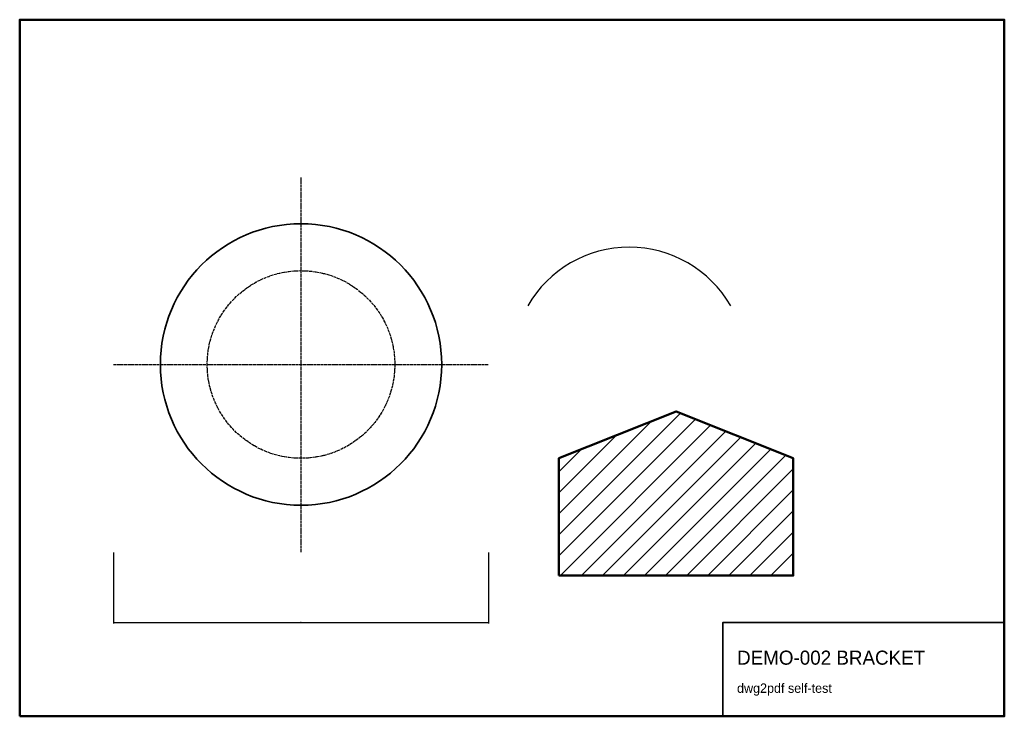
# Model space of a CAD drawing. Header units: metres. Extents: x 0 to 420, y 0 to 297.
import ezdxf

# ---------------------------------------------------------------- set-up
doc = ezdxf.new("R2010")
doc.units = ezdxf.units.M
doc.linetypes.add('DASHED', pattern=[1.524, 1.27, -0.254])
for name, color, linetype in [('BORDER', 7, 'Continuous'), ('GEOM', 1, 'Continuous'), ('HIDDEN', 5, 'DASHED'), ('TEXT', 3, 'Continuous')]:
    doc.layers.add(name, color=color, linetype=linetype)
doc.styles.add('OpenSansCondensed-Light', font='OpenSansCondensed-Light.ttf')
doc.dimstyles.new('EZDXF', dxfattribs={"dimtxt": 0.25, "dimasz": 0.175, "dimexe": 0.375, "dimexo": 0.125, "dimgap": 0.1, "dimtad": 1, "dimlfac": 100, "dimzin": 12, "dimdsep": 46, "dimtxsty": 'OpenSansCondensed-Light', "dimblk": 'ARCHTICK', "dimcen": 2.5, "dimazin": 3, "dimtfac": 0.5, "dimtmove": 2, "dimatfit": 3})

# ---------------------------------------------------------------- blocks, each defined once
blk = doc.blocks.new('_ARCHTICK')
at = {"color": 0, "linetype": 'BYBLOCK', "const_width": 0.15}
blk.add_lwpolyline([(-0.5, -0.5), (0.5, 0.5)], dxfattribs=at)

msp = doc.modelspace()

# ---------------------------------------------------------------- hatches: boundary and pattern name
at = {"layer": 'GEOM'}
h = msp.add_hatch(dxfattribs=at)
h.set_pattern_fill('ANSI31', scale=2)
h.paths.add_polyline_path([(230, 60), (330, 60), (330, 110), (280, 130), (230, 110)])

# ---------------------------------------------------------------- linework, layer by layer
at = {"layer": 'BORDER', "lineweight": 50}
msp.add_lwpolyline([(0, 0), (420, 0), (420, 297), (0, 297)], close=True, dxfattribs=at)
at = {"layer": 'BORDER', "lineweight": 35}
msp.add_lwpolyline([(300, 0), (420, 0), (420, 40), (300, 40)], close=True, dxfattribs=at)
at = {"layer": 'GEOM', "lineweight": 50}
msp.add_lwpolyline([(230, 60), (330, 60), (330, 110), (280, 130), (230, 110)], close=True, dxfattribs=at)
at = {"layer": 'GEOM', "lineweight": 35}
msp.add_circle((120, 150), 60, dxfattribs=at)
at = {"layer": 'GEOM'}
msp.add_arc((260, 150), 50, 30, 150, dxfattribs=at)
at = {"layer": 'HIDDEN'}
for p, q in [((120, 70), (120, 230)), ((40, 150), (200, 150))]:
    msp.add_line(p, q, dxfattribs=at)
msp.add_circle((120, 150), 40, dxfattribs=at)

# ---------------------------------------------------------------- texts
at = {"layer": 'TEXT'}
for s, height, p in [('DEMO-002 BRACKET', 6, (306, 22)), ('dwg2pdf self-test', 4, (306, 10))]:
    msp.add_text(s, height=height, dxfattribs=at).set_placement(p)

# ---------------------------------------------------------------- dimensions: what is measured, and where the dimension line sits
msp.add_linear_dim(base=(40, 40), p1=(40, 70), p2=(200, 70), dimstyle='EZDXF', dxfattribs=at).render()

doc.saveas('drawing.dxf')
